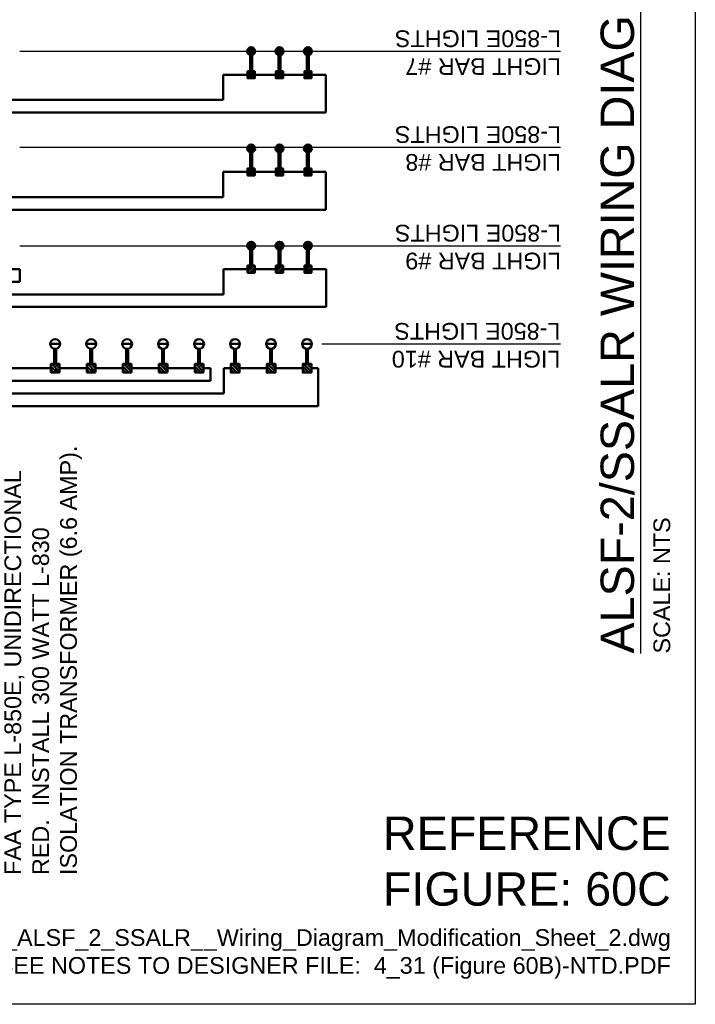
# Model space of a CAD drawing. Header units: inches. Extents: x 0 to 8.5, y 0 to 11.
# Tile 3 of 9: x 4.7 to 8.5, y 0 to 5.5. Entities that reach past the tile are written whole.
import ezdxf

# ---------------------------------------------------------------- set-up
doc = ezdxf.new("R2010")
doc.units = ezdxf.units.IN
doc.header["$LTSCALE"] = 0.5
doc.header["$MEASUREMENT"] = 0
for name, color, linetype, lineweight in [('E-AFLD-CIRC-SERS', 203, 'CONTINUOUS', 50), ('E-AFLD-DEVC', 23, 'CONTINUOUS', 50), ('E-AFLD-LITE-APPR', 203, 'CONTINUOUS', 50), ('G-ANNO-RDME', 5, 'CONTINUOUS', 18)]:
    doc.layers.add(name, color=color, linetype=linetype, lineweight=lineweight)
for name, color, linetype in [('G-ANNO-LEGN', 7, 'CONTINUOUS'), ('G-ANNO-TEXT', 7, 'CONTINUOUS'), ('G-ANNO-TTLB', 7, 'CONTINUOUS')]:
    doc.layers.add(name, color=color, linetype=linetype)
doc.styles.add('00-E-TITLE-1_1', font='arial.ttf', dxfattribs={"height": 0.1875})
doc.styles.add('01-E-BLDG-1_1', font='arial.ttf', dxfattribs={"height": 0.09375})

msp = doc.modelspace()

# ---------------------------------------------------------------- hatches: boundary and pattern name
at = {"layer": 'E-AFLD-DEVC'}
h = msp.add_hatch(dxfattribs=at)
h.set_pattern_fill('ANSI31', color=256, scale=0.089217, angle=90, style=0)
h.set_pattern_definition([(225, (6.666948, 6.902352), (-0.00788574, 0.00788574), [])])
h.paths.add_polyline_path([(6.0274, 5.2333), (6.0274, 5.1937), (5.9877, 5.1937), (5.9877, 5.2333)])
h = msp.add_hatch(dxfattribs=at)
h.set_pattern_fill('ANSI31', color=256, scale=0.089217, angle=90, style=0)
h.set_pattern_definition([(225, (6.826046, 6.902352), (-0.00788574, 0.00788574), [])])
h.paths.add_polyline_path([(6.1865, 5.2333), (6.1865, 5.1937), (6.1468, 5.1937), (6.1468, 5.2333)])
h = msp.add_hatch(dxfattribs=at)
h.set_pattern_fill('ANSI31', color=256, scale=0.089217, angle=90, style=0)
h.set_pattern_definition([(225, (6.985143, 6.902352), (-0.00788574, 0.00788574), [])])
h.paths.add_polyline_path([(6.3456, 5.2333), (6.3456, 5.1937), (6.3059, 5.1937), (6.3059, 5.2333)])
h = msp.add_hatch(dxfattribs=at)
h.set_pattern_fill('ANSI31', color=256, scale=0.089217, angle=90, style=0)
h.set_pattern_definition([(225, (6.666948, 6.357075), (-0.00788574, 0.00788574), [])])
h.paths.add_polyline_path([(6.0274, 4.688), (6.0274, 4.6484), (5.9877, 4.6484), (5.9877, 4.688)])
h = msp.add_hatch(dxfattribs=at)
h.set_pattern_fill('ANSI31', color=256, scale=0.089217, angle=90, style=0)
h.set_pattern_definition([(225, (6.826046, 6.357075), (-0.00788574, 0.00788574), [])])
h.paths.add_polyline_path([(6.1865, 4.688), (6.1865, 4.6484), (6.1468, 4.6484), (6.1468, 4.688)])
h = msp.add_hatch(dxfattribs=at)
h.set_pattern_fill('ANSI31', color=256, scale=0.089217, angle=90, style=0)
h.set_pattern_definition([(225, (6.985143, 6.357075), (-0.00788574, 0.00788574), [])])
h.paths.add_polyline_path([(6.3456, 4.688), (6.3456, 4.6484), (6.3059, 4.6484), (6.3059, 4.688)])
h = msp.add_hatch(dxfattribs=at)
h.set_pattern_fill('ANSI31', color=256, scale=0.089217, angle=90, style=0)
h.set_pattern_definition([(225, (6.666948, 5.811802), (-0.00788574, 0.00788574), [])])
h.paths.add_polyline_path([(6.0274, 4.1428), (6.0274, 4.1031), (5.9877, 4.1031), (5.9877, 4.1428)])
h = msp.add_hatch(dxfattribs=at)
h.set_pattern_fill('ANSI31', color=256, scale=0.089217, angle=90, style=0)
h.set_pattern_definition([(225, (6.826046, 5.811802), (-0.00788574, 0.00788574), [])])
h.paths.add_polyline_path([(6.1865, 4.1428), (6.1865, 4.1031), (6.1468, 4.1031), (6.1468, 4.1428)])
h = msp.add_hatch(dxfattribs=at)
h.set_pattern_fill('ANSI31', color=256, scale=0.089217, angle=90, style=0)
h.set_pattern_definition([(225, (6.985143, 5.811802), (-0.00788574, 0.00788574), [])])
h.paths.add_polyline_path([(6.3456, 4.1428), (6.3456, 4.1031), (6.3059, 4.1031), (6.3059, 4.1428)])
h = msp.add_hatch(dxfattribs=at)
h.set_pattern_fill('ANSI31', color=256, scale=0.110053, angle=90, style=0)
h.set_pattern_definition([(315, (4.094224, 5.650477), (0.0097274, 0.0097274), [])])
h.paths.add_polyline_path([(4.8831, 3.5917), (4.8831, 3.5427), (4.9321, 3.5427), (4.9321, 3.5917)])
h = msp.add_hatch(dxfattribs=at)
h.set_pattern_fill('ANSI31', color=256, scale=0.110053, angle=90, style=0)
h.set_pattern_definition([(315, (4.296155, 5.650477), (0.0097274, 0.0097274), [])])
h.paths.add_polyline_path([(5.0851, 3.5917), (5.0851, 3.5427), (5.134, 3.5427), (5.134, 3.5917)])
h = msp.add_hatch(dxfattribs=at)
h.set_pattern_fill('ANSI31', color=256, scale=0.110053, angle=90, style=0)
h.set_pattern_definition([(315, (4.498087, 5.650477), (0.0097274, 0.0097274), [])])
h.paths.add_polyline_path([(5.287, 3.5917), (5.287, 3.5427), (5.3359, 3.5427), (5.3359, 3.5917)])
h = msp.add_hatch(dxfattribs=at)
h.set_pattern_fill('ANSI31', color=256, scale=0.110053, angle=90, style=0)
h.set_pattern_definition([(315, (4.700018, 5.650477), (0.0097274, 0.0097274), [])])
h.paths.add_polyline_path([(5.4889, 3.5917), (5.4889, 3.5427), (5.5378, 3.5427), (5.5378, 3.5917)])
h = msp.add_hatch(dxfattribs=at)
h.set_pattern_fill('ANSI31', color=256, scale=0.110053, angle=90, style=0)
h.set_pattern_definition([(315, (4.90195, 5.650477), (0.0097274, 0.0097274), [])])
h.paths.add_polyline_path([(5.6909, 3.5917), (5.6909, 3.5427), (5.7398, 3.5427), (5.7398, 3.5917)])
h = msp.add_hatch(dxfattribs=at)
h.set_pattern_fill('ANSI31', color=256, scale=0.110053, angle=90, style=0)
h.set_pattern_definition([(315, (5.103881, 5.650477), (0.0097274, 0.0097274), [])])
h.paths.add_polyline_path([(5.8928, 3.5917), (5.8928, 3.5427), (5.9417, 3.5427), (5.9417, 3.5917)])
h = msp.add_hatch(dxfattribs=at)
h.set_pattern_fill('ANSI31', color=256, scale=0.110053, angle=90, style=0)
h.set_pattern_definition([(315, (5.305813, 5.650477), (0.0097274, 0.0097274), [])])
h.paths.add_polyline_path([(6.0947, 3.5917), (6.0947, 3.5427), (6.1436, 3.5427), (6.1436, 3.5917)])
h = msp.add_hatch(dxfattribs=at)
h.set_pattern_fill('ANSI31', color=256, scale=0.110053, angle=90, style=0)
h.set_pattern_definition([(315, (5.507744, 5.650477), (0.0097274, 0.0097274), [])])
h.paths.add_polyline_path([(6.2967, 3.5917), (6.2967, 3.5427), (6.3456, 3.5427), (6.3456, 3.5917)])

# ---------------------------------------------------------------- linework, layer by layer
at = {"layer": 'E-AFLD-CIRC-SERS'}
for p, q in [((6.0026, 5.2333), (6.0026, 5.3231)), ((6.0125, 5.2333), (6.0125, 5.3231)), ((6.1617, 5.2333), (6.1617, 5.3231)), ((6.1716, 5.2333), (6.1716, 5.3231)), ((6.3208, 5.2333), (6.3208, 5.3231)), ((6.3307, 5.2333), (6.3307, 5.3231)), ((5.9877, 5.2135), (5.8505, 5.2135)), ((5.8505, 5.2135), (5.8505, 5.0722)), ((6.1468, 5.2135), (6.0274, 5.2135)), ((6.3059, 5.2135), (6.1865, 5.2135)), ((6.3456, 5.2135), (6.427, 5.2135)), ((6.427, 5.2135), (6.427, 5.0015)), ((5.8505, 5.0722), (2.9183, 5.0722)), ((6.427, 5.0015), (2.8429, 5.0015)), ((6.0026, 4.688), (6.0026, 4.7778)), ((6.0125, 4.688), (6.0125, 4.7778)), ((6.1617, 4.688), (6.1617, 4.7778)), ((6.1716, 4.688), (6.1716, 4.7778)), ((6.3208, 4.688), (6.3208, 4.7778)), ((6.3307, 4.688), (6.3307, 4.7778)), ((5.9877, 4.6682), (5.8505, 4.6682)), ((5.8505, 4.6682), (5.8505, 4.5269)), ((6.1468, 4.6682), (6.0274, 4.6682)), ((6.3059, 4.6682), (6.1865, 4.6682)), ((6.3456, 4.6682), (6.427, 4.6682)), ((6.427, 4.6682), (6.427, 4.4563)), ((5.8505, 4.5269), (2.9183, 4.5269)), ((6.427, 4.4563), (2.8429, 4.4563)), ((6.0026, 4.1428), (6.0026, 4.2325)), ((6.0125, 4.1428), (6.0125, 4.2325)), ((6.1617, 4.1428), (6.1617, 4.2325)), ((6.1716, 4.1428), (6.1716, 4.2325)), ((6.3208, 4.1428), (6.3208, 4.2325)), ((6.3307, 4.1428), (6.3307, 4.2325)), ((4.6459, 4.1229), (4.7091, 4.1229)), ((4.7091, 4.1229), (4.7091, 4.0523)), ((5.9877, 4.1229), (5.8516, 4.1229)), ((5.8516, 4.1229), (5.8516, 3.9816)), ((6.1468, 4.1229), (6.0274, 4.1229)), ((6.3059, 4.1229), (6.1865, 4.1229)), ((6.3456, 4.1229), (6.428, 4.1229)), ((6.428, 4.1229), (6.428, 3.911)), ((4.7091, 4.0523), (3.8739, 4.0523)), ((5.8516, 3.9816), (2.9193, 3.9816)), ((6.428, 3.911), (2.8439, 3.911)), ((4.9026, 3.5917), (4.9026, 3.6768)), ((4.9126, 3.5917), (4.9126, 3.6768)), ((5.1046, 3.5917), (5.1046, 3.6768)), ((5.1145, 3.5917), (5.1145, 3.6768)), ((5.3065, 3.5917), (5.3065, 3.6768)), ((5.3164, 3.5917), (5.3164, 3.6768)), ((5.5084, 3.5917), (5.5084, 3.6768)), ((5.5183, 3.5917), (5.5183, 3.6768)), ((5.7104, 3.5917), (5.7104, 3.6768)), ((5.7203, 3.5917), (5.7203, 3.6768)), ((5.9123, 3.5917), (5.9123, 3.6768)), ((5.9222, 3.5917), (5.9222, 3.6768)), ((6.1142, 3.5917), (6.1142, 3.6768)), ((6.1241, 3.5917), (6.1241, 3.6768)), ((6.3162, 3.5917), (6.3162, 3.6768)), ((6.3261, 3.5917), (6.3261, 3.6768)), ((4.6506, 3.5672), (4.8831, 3.5672)), ((4.9321, 3.5672), (5.085, 3.5672)), ((5.134, 3.5672), (5.287, 3.5672)), ((5.3359, 3.5672), (5.4889, 3.5672)), ((5.5379, 3.5672), (5.6908, 3.5672)), ((5.7398, 3.5672), (5.7786, 3.5672)), ((5.7786, 3.5672), (5.7786, 3.4966)), ((5.8928, 3.5672), (5.854, 3.5672)), ((5.854, 3.5672), (5.854, 3.4259)), ((5.9417, 3.5672), (6.0947, 3.5672)), ((6.1437, 3.5672), (6.2966, 3.5672)), ((6.3844, 3.5672), (6.3456, 3.5672)), ((6.3844, 3.5672), (6.3844, 3.3552)), ((5.7786, 3.4966), (2.8439, 3.4966)), ((5.854, 3.4259), (2.7686, 3.4259)), ((6.3844, 3.3552), (2.6932, 3.3552))]:
    msp.add_line(p, q, dxfattribs=at)
at = {"layer": 'E-AFLD-DEVC'}
for p, q in [((4.8831, 3.5427), (4.8831, 3.5917)), ((4.8831, 3.5917), (4.9321, 3.5917)), ((4.9321, 3.5917), (4.9321, 3.5427)), ((5.085, 3.5427), (5.085, 3.5917)), ((5.085, 3.5917), (5.134, 3.5917)), ((5.134, 3.5917), (5.134, 3.5427)), ((5.287, 3.5427), (5.287, 3.5917)), ((5.287, 3.5917), (5.3359, 3.5917)), ((5.3359, 3.5917), (5.3359, 3.5427)), ((5.4889, 3.5427), (5.4889, 3.5917)), ((5.4889, 3.5917), (5.5379, 3.5917)), ((5.5379, 3.5917), (5.5379, 3.5427)), ((5.6908, 3.5427), (5.6908, 3.5917)), ((5.6908, 3.5917), (5.7398, 3.5917)), ((5.7398, 3.5917), (5.7398, 3.5427)), ((4.9321, 3.5427), (4.8831, 3.5427)), ((5.134, 3.5427), (5.085, 3.5427)), ((5.3359, 3.5427), (5.287, 3.5427)), ((5.5379, 3.5427), (5.4889, 3.5427)), ((5.7398, 3.5427), (5.6908, 3.5427))]:
    msp.add_line(p, q, dxfattribs=at)
at = {"layer": 'E-AFLD-DEVC', "flags": 128}
for points in [[(6.0274, 5.2333), (6.0274, 5.1937), (5.9877, 5.1937), (5.9877, 5.2333)], [(6.1865, 5.2333), (6.1865, 5.1937), (6.1468, 5.1937), (6.1468, 5.2333)], [(6.3456, 5.2333), (6.3456, 5.1937), (6.3059, 5.1937), (6.3059, 5.2333)], [(6.0274, 4.688), (6.0274, 4.6484), (5.9877, 4.6484), (5.9877, 4.688)], [(6.1865, 4.688), (6.1865, 4.6484), (6.1468, 4.6484), (6.1468, 4.688)], [(6.3456, 4.688), (6.3456, 4.6484), (6.3059, 4.6484), (6.3059, 4.688)], [(6.0274, 4.1428), (6.0274, 4.1031), (5.9877, 4.1031), (5.9877, 4.1428)], [(6.1865, 4.1428), (6.1865, 4.1031), (6.1468, 4.1031), (6.1468, 4.1428)], [(6.3456, 4.1428), (6.3456, 4.1031), (6.3059, 4.1031), (6.3059, 4.1428)], [(5.9417, 3.5917), (5.9417, 3.5427), (5.8928, 3.5427), (5.8928, 3.5917)], [(6.1437, 3.5917), (6.1437, 3.5427), (6.0947, 3.5427), (6.0947, 3.5917)], [(6.3456, 3.5917), (6.3456, 3.5427), (6.2966, 3.5427), (6.2966, 3.5917)]]:
    msp.add_lwpolyline(points, close=True, dxfattribs=at)
at = {"layer": 'E-AFLD-LITE-APPR'}
for p, q in [((6.0299, 5.3448), (5.9853, 5.3448)), ((6.0299, 5.3448), (5.9853, 5.3448)), ((6.189, 5.3448), (6.1444, 5.3448)), ((6.189, 5.3448), (6.1444, 5.3448)), ((6.3481, 5.3448), (6.3035, 5.3448)), ((6.3481, 5.3448), (6.3035, 5.3448)), ((6.0299, 4.7996), (5.9853, 4.7996)), ((6.0299, 4.7996), (5.9853, 4.7996)), ((6.189, 4.7996), (6.1444, 4.7996)), ((6.189, 4.7996), (6.1444, 4.7996)), ((6.3481, 4.7996), (6.3035, 4.7996)), ((6.3481, 4.7996), (6.3035, 4.7996)), ((6.0299, 4.2543), (5.9853, 4.2543)), ((6.0299, 4.2543), (5.9853, 4.2543)), ((6.189, 4.2543), (6.1444, 4.2543)), ((6.189, 4.2543), (6.1444, 4.2543)), ((6.3481, 4.2543), (6.3035, 4.2543)), ((6.3481, 4.2543), (6.3035, 4.2543))]:
    msp.add_line(p, q, dxfattribs=at)
for points in [[(4.9351, 3.7038), (4.8801, 3.7038)], [(5.1371, 3.7038), (5.082, 3.7038)], [(5.339, 3.7038), (5.2839, 3.7038)], [(5.5409, 3.7038), (5.4859, 3.7038)], [(5.7429, 3.7038), (5.6878, 3.7038)], [(5.9448, 3.7038), (5.8897, 3.7038)], [(6.1467, 3.7038), (6.0916, 3.7038)], [(6.3487, 3.7038), (6.2936, 3.7038)]]:
    msp.add_lwpolyline(points, dxfattribs=at)
for centre, radius in [((6.0076, 5.3448), 0.0223), ((6.1667, 5.3448), 0.0223), ((6.3258, 5.3448), 0.0223), ((6.0076, 4.7996), 0.0223), ((6.1667, 4.7996), 0.0223), ((6.3258, 4.7996), 0.0223), ((6.0076, 4.2543), 0.0223), ((6.1667, 4.2543), 0.0223), ((6.3258, 4.2543), 0.0223), ((4.9076, 3.7038), 0.0275), ((5.1095, 3.7038), 0.0275), ((5.3115, 3.7038), 0.0275), ((5.5134, 3.7038), 0.0275), ((5.7153, 3.7038), 0.0275), ((5.9173, 3.7038), 0.0275), ((6.1192, 3.7038), 0.0275), ((6.3211, 3.7038), 0.0275)]:
    msp.add_circle(centre, radius, dxfattribs=at)
for points in [[(6.0299, 5.3448, 9811.3087), (5.9853, 5.3448, 9811.3087), (6.0076, 5.3671, 9811.3087)], [(5.9853, 5.3448, 9811.3087), (6.0076, 5.3671, 9811.3087), (5.9915, 5.3603, 9811.3087)], [(5.9853, 5.3448, 9811.3087), (5.9915, 5.3603, 9811.3087), (5.987, 5.3534, 9811.3087)], [(6.0076, 5.3671, 9811.3087), (5.9915, 5.3603, 9811.3087), (5.9977, 5.3649, 9811.3087)], [(6.0299, 5.3448, 9811.3087), (6.0076, 5.3671, 9811.3087), (6.0228, 5.3612, 9811.3087)], [(6.0228, 5.3612, 9811.3087), (6.0076, 5.3671, 9811.3087), (6.0153, 5.3657, 9811.3087)], [(6.0299, 5.3448, 9811.3087), (6.0228, 5.3612, 9811.3087), (6.0279, 5.354, 9811.3087)], [(6.1444, 5.3448, 9811.3087), (6.1667, 5.3671, 9811.3087), (6.1506, 5.3603, 9811.3087)], [(6.189, 5.3448, 9811.3087), (6.1444, 5.3448, 9811.3087), (6.1667, 5.3671, 9811.3087)], [(6.1444, 5.3448, 9811.3087), (6.1506, 5.3603, 9811.3087), (6.1461, 5.3534, 9811.3087)], [(6.1667, 5.3671, 9811.3087), (6.1506, 5.3603, 9811.3087), (6.1568, 5.3649, 9811.3087)], [(6.189, 5.3448, 9811.3087), (6.1667, 5.3671, 9811.3087), (6.1819, 5.3612, 9811.3087)], [(6.1819, 5.3612, 9811.3087), (6.1667, 5.3671, 9811.3087), (6.1744, 5.3657, 9811.3087)], [(6.189, 5.3448, 9811.3087), (6.1819, 5.3612, 9811.3087), (6.187, 5.354, 9811.3087)], [(6.3481, 5.3448, 9811.3087), (6.3035, 5.3448, 9811.3087), (6.3258, 5.3671, 9811.3087)], [(6.3035, 5.3448, 9811.3087), (6.3258, 5.3671, 9811.3087), (6.3097, 5.3603, 9811.3087)], [(6.3035, 5.3448, 9811.3087), (6.3097, 5.3603, 9811.3087), (6.3052, 5.3534, 9811.3087)], [(6.3258, 5.3671, 9811.3087), (6.3097, 5.3603, 9811.3087), (6.3159, 5.3649, 9811.3087)], [(6.3481, 5.3448, 9811.3087), (6.3258, 5.3671, 9811.3087), (6.341, 5.3612, 9811.3087)], [(6.341, 5.3612, 9811.3087), (6.3258, 5.3671, 9811.3087), (6.3335, 5.3657, 9811.3087)], [(6.3481, 5.3448, 9811.3087), (6.341, 5.3612, 9811.3087), (6.3461, 5.354, 9811.3087)], [(5.9853, 5.3448, 9811.3087), (5.9915, 5.3294, 9811.3087), (5.987, 5.3363, 9811.3087)], [(5.9853, 5.3448, 9811.3087), (6.0076, 5.3225, 9811.3087), (5.9915, 5.3294, 9811.3087)], [(6.0299, 5.3448, 9811.3087), (5.9853, 5.3448, 9811.3087), (6.0076, 5.3225, 9811.3087)], [(6.0076, 5.3225, 9811.3087), (5.9915, 5.3294, 9811.3087), (5.9977, 5.3248, 9811.3087)], [(6.0299, 5.3448, 9811.3087), (6.0076, 5.3225, 9811.3087), (6.0228, 5.3285, 9811.3087)], [(6.0228, 5.3285, 9811.3087), (6.0076, 5.3225, 9811.3087), (6.0153, 5.3239, 9811.3087)], [(6.0299, 5.3448, 9811.3087), (6.0228, 5.3285, 9811.3087), (6.0279, 5.3356, 9811.3087)], [(6.189, 5.3448, 9811.3087), (6.1444, 5.3448, 9811.3087), (6.1667, 5.3225, 9811.3087)], [(6.1444, 5.3448, 9811.3087), (6.1667, 5.3225, 9811.3087), (6.1506, 5.3294, 9811.3087)], [(6.1444, 5.3448, 9811.3087), (6.1506, 5.3294, 9811.3087), (6.1461, 5.3363, 9811.3087)], [(6.1667, 5.3225, 9811.3087), (6.1506, 5.3294, 9811.3087), (6.1568, 5.3248, 9811.3087)], [(6.189, 5.3448, 9811.3087), (6.1667, 5.3225, 9811.3087), (6.1819, 5.3285, 9811.3087)], [(6.1819, 5.3285, 9811.3087), (6.1667, 5.3225, 9811.3087), (6.1744, 5.3239, 9811.3087)], [(6.189, 5.3448, 9811.3087), (6.1819, 5.3285, 9811.3087), (6.187, 5.3356, 9811.3087)], [(6.3035, 5.3448, 9811.3087), (6.3258, 5.3225, 9811.3087), (6.3097, 5.3294, 9811.3087)], [(6.3481, 5.3448, 9811.3087), (6.3035, 5.3448, 9811.3087), (6.3258, 5.3225, 9811.3087)], [(6.3035, 5.3448, 9811.3087), (6.3097, 5.3294, 9811.3087), (6.3052, 5.3363, 9811.3087)], [(6.3258, 5.3225, 9811.3087), (6.3097, 5.3294, 9811.3087), (6.3159, 5.3248, 9811.3087)], [(6.3481, 5.3448, 9811.3087), (6.3258, 5.3225, 9811.3087), (6.341, 5.3285, 9811.3087)], [(6.341, 5.3285, 9811.3087), (6.3258, 5.3225, 9811.3087), (6.3335, 5.3239, 9811.3087)], [(6.3481, 5.3448, 9811.3087), (6.341, 5.3285, 9811.3087), (6.3461, 5.3356, 9811.3087)], [(6.0299, 4.7996, 9811.3087), (5.9853, 4.7996, 9811.3087), (6.0076, 4.8219, 9811.3087)], [(5.9853, 4.7996, 9811.3087), (6.0076, 4.8219, 9811.3087), (5.9915, 4.815, 9811.3087)], [(5.9853, 4.7996, 9811.3087), (5.9915, 4.815, 9811.3087), (5.987, 4.8081, 9811.3087)], [(6.0076, 4.8219, 9811.3087), (5.9915, 4.815, 9811.3087), (5.9977, 4.8196, 9811.3087)], [(6.0299, 4.7996, 9811.3087), (6.0076, 4.8219, 9811.3087), (6.0228, 4.8159, 9811.3087)], [(6.0228, 4.8159, 9811.3087), (6.0076, 4.8219, 9811.3087), (6.0153, 4.8205, 9811.3087)], [(6.0299, 4.7996, 9811.3087), (6.0228, 4.8159, 9811.3087), (6.0279, 4.8088, 9811.3087)], [(6.1444, 4.7996, 9811.3087), (6.1667, 4.8219, 9811.3087), (6.1506, 4.815, 9811.3087)], [(6.189, 4.7996, 9811.3087), (6.1444, 4.7996, 9811.3087), (6.1667, 4.8219, 9811.3087)], [(6.1444, 4.7996, 9811.3087), (6.1506, 4.815, 9811.3087), (6.1461, 4.8081, 9811.3087)], [(6.1667, 4.8219, 9811.3087), (6.1506, 4.815, 9811.3087), (6.1568, 4.8196, 9811.3087)], [(6.189, 4.7996, 9811.3087), (6.1667, 4.8219, 9811.3087), (6.1819, 4.8159, 9811.3087)], [(6.1819, 4.8159, 9811.3087), (6.1667, 4.8219, 9811.3087), (6.1744, 4.8205, 9811.3087)], [(6.189, 4.7996, 9811.3087), (6.1819, 4.8159, 9811.3087), (6.187, 4.8088, 9811.3087)], [(6.3481, 4.7996, 9811.3087), (6.3035, 4.7996, 9811.3087), (6.3258, 4.8219, 9811.3087)], [(6.3035, 4.7996, 9811.3087), (6.3258, 4.8219, 9811.3087), (6.3097, 4.815, 9811.3087)], [(6.3035, 4.7996, 9811.3087), (6.3097, 4.815, 9811.3087), (6.3052, 4.8081, 9811.3087)], [(6.3258, 4.8219, 9811.3087), (6.3097, 4.815, 9811.3087), (6.3159, 4.8196, 9811.3087)], [(6.3481, 4.7996, 9811.3087), (6.3258, 4.8219, 9811.3087), (6.341, 4.8159, 9811.3087)], [(6.341, 4.8159, 9811.3087), (6.3258, 4.8219, 9811.3087), (6.3335, 4.8205, 9811.3087)], [(6.3481, 4.7996, 9811.3087), (6.341, 4.8159, 9811.3087), (6.3461, 4.8088, 9811.3087)], [(5.9853, 4.7996, 9811.3087), (5.9915, 4.7841, 9811.3087), (5.987, 4.791, 9811.3087)], [(5.9853, 4.7996, 9811.3087), (6.0076, 4.7773, 9811.3087), (5.9915, 4.7841, 9811.3087)], [(6.0299, 4.7996, 9811.3087), (5.9853, 4.7996, 9811.3087), (6.0076, 4.7773, 9811.3087)], [(6.0076, 4.7773, 9811.3087), (5.9915, 4.7841, 9811.3087), (5.9977, 4.7795, 9811.3087)], [(6.0299, 4.7996, 9811.3087), (6.0076, 4.7773, 9811.3087), (6.0228, 4.7832, 9811.3087)], [(6.0228, 4.7832, 9811.3087), (6.0076, 4.7773, 9811.3087), (6.0153, 4.7787, 9811.3087)], [(6.0299, 4.7996, 9811.3087), (6.0228, 4.7832, 9811.3087), (6.0279, 4.7904, 9811.3087)], [(6.189, 4.7996, 9811.3087), (6.1444, 4.7996, 9811.3087), (6.1667, 4.7773, 9811.3087)], [(6.1444, 4.7996, 9811.3087), (6.1667, 4.7773, 9811.3087), (6.1506, 4.7841, 9811.3087)], [(6.1444, 4.7996, 9811.3087), (6.1506, 4.7841, 9811.3087), (6.1461, 4.791, 9811.3087)], [(6.1667, 4.7773, 9811.3087), (6.1506, 4.7841, 9811.3087), (6.1568, 4.7795, 9811.3087)], [(6.189, 4.7996, 9811.3087), (6.1667, 4.7773, 9811.3087), (6.1819, 4.7832, 9811.3087)], [(6.1819, 4.7832, 9811.3087), (6.1667, 4.7773, 9811.3087), (6.1744, 4.7787, 9811.3087)], [(6.189, 4.7996, 9811.3087), (6.1819, 4.7832, 9811.3087), (6.187, 4.7904, 9811.3087)], [(6.3035, 4.7996, 9811.3087), (6.3258, 4.7773, 9811.3087), (6.3097, 4.7841, 9811.3087)], [(6.3481, 4.7996, 9811.3087), (6.3035, 4.7996, 9811.3087), (6.3258, 4.7773, 9811.3087)], [(6.3035, 4.7996, 9811.3087), (6.3097, 4.7841, 9811.3087), (6.3052, 4.791, 9811.3087)], [(6.3258, 4.7773, 9811.3087), (6.3097, 4.7841, 9811.3087), (6.3159, 4.7795, 9811.3087)], [(6.3481, 4.7996, 9811.3087), (6.3258, 4.7773, 9811.3087), (6.341, 4.7832, 9811.3087)], [(6.341, 4.7832, 9811.3087), (6.3258, 4.7773, 9811.3087), (6.3335, 4.7787, 9811.3087)], [(6.3481, 4.7996, 9811.3087), (6.341, 4.7832, 9811.3087), (6.3461, 4.7904, 9811.3087)], [(6.0299, 4.2543, 9811.3087), (5.9853, 4.2543, 9811.3087), (6.0076, 4.2766, 9811.3087)], [(5.9853, 4.2543, 9811.3087), (6.0076, 4.2766, 9811.3087), (5.9915, 4.2698, 9811.3087)], [(5.9853, 4.2543, 9811.3087), (5.9915, 4.2698, 9811.3087), (5.987, 4.2628, 9811.3087)], [(5.9853, 4.2543, 9811.3087), (5.9915, 4.2388, 9811.3087), (5.987, 4.2458, 9811.3087)], [(5.9853, 4.2543, 9811.3087), (6.0076, 4.232, 9811.3087), (5.9915, 4.2388, 9811.3087)], [(6.0299, 4.2543, 9811.3087), (5.9853, 4.2543, 9811.3087), (6.0076, 4.232, 9811.3087)], [(6.0076, 4.2766, 9811.3087), (5.9915, 4.2698, 9811.3087), (5.9977, 4.2743, 9811.3087)], [(6.0299, 4.2543, 9811.3087), (6.0076, 4.2766, 9811.3087), (6.0228, 4.2706, 9811.3087)], [(6.0228, 4.2706, 9811.3087), (6.0076, 4.2766, 9811.3087), (6.0153, 4.2752, 9811.3087)], [(6.0299, 4.2543, 9811.3087), (6.0076, 4.232, 9811.3087), (6.0228, 4.238, 9811.3087)], [(6.0299, 4.2543, 9811.3087), (6.0228, 4.2706, 9811.3087), (6.0279, 4.2635, 9811.3087)], [(6.0299, 4.2543, 9811.3087), (6.0228, 4.238, 9811.3087), (6.0279, 4.2451, 9811.3087)], [(6.1444, 4.2543, 9811.3087), (6.1667, 4.2766, 9811.3087), (6.1506, 4.2698, 9811.3087)], [(6.189, 4.2543, 9811.3087), (6.1444, 4.2543, 9811.3087), (6.1667, 4.2766, 9811.3087)], [(6.1444, 4.2543, 9811.3087), (6.1506, 4.2698, 9811.3087), (6.1461, 4.2628, 9811.3087)], [(6.189, 4.2543, 9811.3087), (6.1444, 4.2543, 9811.3087), (6.1667, 4.232, 9811.3087)], [(6.1444, 4.2543, 9811.3087), (6.1667, 4.232, 9811.3087), (6.1506, 4.2388, 9811.3087)], [(6.1444, 4.2543, 9811.3087), (6.1506, 4.2388, 9811.3087), (6.1461, 4.2458, 9811.3087)], [(6.1667, 4.2766, 9811.3087), (6.1506, 4.2698, 9811.3087), (6.1568, 4.2743, 9811.3087)], [(6.189, 4.2543, 9811.3087), (6.1667, 4.2766, 9811.3087), (6.1819, 4.2706, 9811.3087)], [(6.1819, 4.2706, 9811.3087), (6.1667, 4.2766, 9811.3087), (6.1744, 4.2752, 9811.3087)], [(6.189, 4.2543, 9811.3087), (6.1667, 4.232, 9811.3087), (6.1819, 4.238, 9811.3087)], [(6.189, 4.2543, 9811.3087), (6.1819, 4.2706, 9811.3087), (6.187, 4.2635, 9811.3087)], [(6.189, 4.2543, 9811.3087), (6.1819, 4.238, 9811.3087), (6.187, 4.2451, 9811.3087)], [(6.3481, 4.2543, 9811.3087), (6.3035, 4.2543, 9811.3087), (6.3258, 4.2766, 9811.3087)], [(6.3035, 4.2543, 9811.3087), (6.3258, 4.2766, 9811.3087), (6.3097, 4.2698, 9811.3087)], [(6.3035, 4.2543, 9811.3087), (6.3097, 4.2698, 9811.3087), (6.3052, 4.2628, 9811.3087)], [(6.3035, 4.2543, 9811.3087), (6.3258, 4.232, 9811.3087), (6.3097, 4.2388, 9811.3087)], [(6.3481, 4.2543, 9811.3087), (6.3035, 4.2543, 9811.3087), (6.3258, 4.232, 9811.3087)], [(6.3035, 4.2543, 9811.3087), (6.3097, 4.2388, 9811.3087), (6.3052, 4.2458, 9811.3087)], [(6.3258, 4.2766, 9811.3087), (6.3097, 4.2698, 9811.3087), (6.3159, 4.2743, 9811.3087)], [(6.3481, 4.2543, 9811.3087), (6.3258, 4.2766, 9811.3087), (6.341, 4.2706, 9811.3087)], [(6.341, 4.2706, 9811.3087), (6.3258, 4.2766, 9811.3087), (6.3335, 4.2752, 9811.3087)], [(6.3481, 4.2543, 9811.3087), (6.3258, 4.232, 9811.3087), (6.341, 4.238, 9811.3087)], [(6.3481, 4.2543, 9811.3087), (6.341, 4.2706, 9811.3087), (6.3461, 4.2635, 9811.3087)], [(6.3481, 4.2543, 9811.3087), (6.341, 4.238, 9811.3087), (6.3461, 4.2451, 9811.3087)], [(6.0076, 4.232, 9811.3087), (5.9915, 4.2388, 9811.3087), (5.9977, 4.2343, 9811.3087)], [(6.0228, 4.238, 9811.3087), (6.0076, 4.232, 9811.3087), (6.0153, 4.2334, 9811.3087)], [(6.1667, 4.232, 9811.3087), (6.1506, 4.2388, 9811.3087), (6.1568, 4.2343, 9811.3087)], [(6.1819, 4.238, 9811.3087), (6.1667, 4.232, 9811.3087), (6.1744, 4.2334, 9811.3087)], [(6.3258, 4.232, 9811.3087), (6.3097, 4.2388, 9811.3087), (6.3159, 4.2343, 9811.3087)], [(6.341, 4.238, 9811.3087), (6.3258, 4.232, 9811.3087), (6.3335, 4.2334, 9811.3087)]]:
    msp.add_solid(points, dxfattribs=at)
at = {"layer": 'G-ANNO-TEXT'}
for p, q in [((4.7087, 5.3448), (7.7429, 5.3448)), ((4.7087, 4.8074), (7.7429, 4.8074)), ((4.7087, 4.2543), (7.7429, 4.2543)), ((6.4037, 3.7038), (7.7429, 3.7038))]:
    msp.add_line(p, q, dxfattribs=at)
at = {"layer": 'G-ANNO-TTLB'}
msp.add_lwpolyline([(0, 11), (8.5, 11), (8.5, 0), (0, 0)], close=True, dxfattribs=at)

# ---------------------------------------------------------------- texts
at = {"layer": 'G-ANNO-LEGN', "insert": (4.6229, 0.725), "char_height": 0.09375, "width": 2.425959, "attachment_point": 1, "rotation": 90, "style": '01-E-BLDG-1_1'}
msp.add_mtext('FAA TYPE L-850E, UNIDIRECTIONAL RED.  INSTALL 300 WATT L-830 ISOLATION TRANSFORMER (6.6 AMP).  ', dxfattribs=at)
at = {"layer": 'G-ANNO-RDME', "attachment_point": 3}
for s, insert, char_height, width, style in [('REFERENCE FIGURE: 60C', (8.3624, 1.0532), 0.1875, 1.817627, '00-E-TITLE-1_1'), ('CAD FILE:  4_31_(Figure_60C)_ALSF_2_SSALR__Wiring_Diagram_Modification_Sheet_2.dwg \\PSEE NOTES TO DESIGNER FILE:  4_31 (Figure 60B)-NTD.PDF', (8.3624, 0.4212), 0.09375, 6.053237, '01-E-BLDG-1_1')]:
    msp.add_mtext(s, dxfattribs=dict(at, insert=insert, char_height=char_height, width=width, style=style))
at = {"layer": 'G-ANNO-TEXT', "char_height": 0.09375, "attachment_point": 1, "style": '01-E-BLDG-1_1'}
for s, insert, width, rotation in [('LIGHT BAR #7\\PL-850E LIGHTS \\P ', (7.7459, 5.2124), 4.079035, 180), ('LIGHT BAR #8\\PL-850E LIGHTS \\P ', (7.7459, 4.6749), 4.079035, 180), ('LIGHT BAR #9\\PL-850E LIGHTS \\P ', (7.7459, 4.1218), 4.079035, 180), ('LIGHT BAR #10\\PL-850E LIGHTS ', (7.7429, 3.5713), 4.079035, 180), ('SCALE: NTS', (8.265, 1.9671), 0.857615, 90)]:
    msp.add_mtext(s, dxfattribs=dict(at, insert=insert, width=width, rotation=rotation))
at = {"layer": 'G-ANNO-TTLB', "insert": (7.9686, 1.9671), "char_height": 0.1875, "width": 7.5725, "attachment_point": 1, "rotation": 90, "style": '00-E-TITLE-1_1'}
msp.add_mtext('{\\LALSF-2/SSALR WIRING DIAGRAM MODIFICATION - SHEET 2}', dxfattribs=at)

doc.saveas('drawing.dxf')
